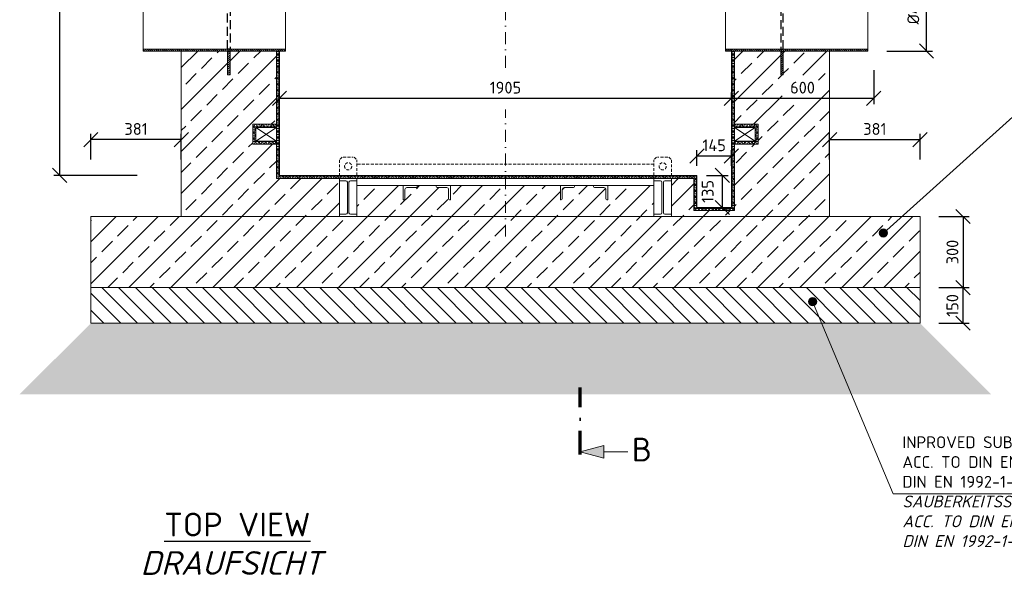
# Model space of a CAD drawing. Header units: millimetres. Extents: x -76904 to 25883, y -13890 to 20369.
# Tile 11 of 29: x 130 to 4281, y -11173 to -8830. Entities that reach past the tile are written whole.
import ezdxf
from ezdxf.enums import TextEntityAlignment as Align

# ---------------------------------------------------------------- set-up
doc = ezdxf.new("R2010")
doc.units = ezdxf.units.MM
doc.header["$MEASUREMENT"] = 0
for name, pattern in [('HIDDEN', [0.375, 0.25, -0.125]), ('STRICHPUNKT2', [0.5, 0.25, -0.125, 0, -0.125]), ('STRICHPUNKTX2', [2, 1, -0.5, 0, -0.5]), ('VERDECKT2', [0.1875, 0.125, -0.0625])]:
    doc.linetypes.add(name, pattern=pattern)
for name, color, linetype, lineweight in [('P------T2', 7, 'Continuous', 18), ('P------T7', 7, 'Continuous', 18), ('P-BS----Bem', 7, 'Continuous', 18), ('P-BS---Schnitt', 7, 'Continuous', 18), ('P-MS250', 190, 'Continuous', 35), ('P-SSLEIX', 7, 'STRICHPUNKT2', 18)]:
    doc.layers.add(name, color=color, linetype=linetype, lineweight=lineweight)
doc.styles.get("Standard").update_dxf_attribs({"font": 'isocpeur.ttf'})
doc.dimstyles.new('Kopie von ISO-25', dxfattribs={"dimscale": 20, "dimtxt": 2.5, "dimasz": 3, "dimexe": 1.25, "dimexo": 0.625, "dimgap": 1, "dimtad": 1, "dimtxsty": 'Standard', "dimcen": 2.5, "dimadec": 0, "dimazin": 0, "dimtfac": 1, "dimtmove": 0, "dimatfit": 1, "dimfxl": 0, "dimarcsym": 0})
pattern_1 = [(0, (2178.12, -8369.326), (0, 12.5), []), (60, (2178.12, -8369.326), (-10.82532, 6.25), []), (120, (2178.12, -8369.326), (-10.82532, -6.25), [])]
pattern_2 = [(135, (925.62, -8752.876), (-4.419417, -4.419417), [])]
pattern_3 = [(45, (1011.97, -8752.876), (-4.419417, 4.419417), [])]

# ---------------------------------------------------------------- blocks, each defined once
blk = doc.blocks.new('_Oblique')
at = {"color": 0, "linetype": 'ByBlock', "lineweight": -2}
blk.add_line((-0.5, -0.5), (0.5, 0.5), dxfattribs=at)
blk = doc.blocks.new('*D113')
at = {"layer": 'Defpoints', "color": 0, "lineweight": 0, "transparency": 16777216}
for p in [(1225.6, -9161.6), (3130.6, -9161.6), (3130.6, -9161.6)]:
    blk.add_point(p, dxfattribs=at)
at = {"layer": 'P-BS----Bem', "color": 0, "lineweight": -2, "transparency": 16777216}
for p, q in [((1225.6, -9161.6), (1225.6, -9136.6)), ((1225.6, -9161.6), (3130.6, -9161.6)), ((3130.6, -9161.6), (3130.6, -9136.6))]:
    blk.add_line(p, q, dxfattribs=at)
at = {"layer": 'P-BS----Bem', "color": 0, "lineweight": -2, "transparency": 16777216, "xscale": 60, "yscale": 60, "zscale": 60, "rotation": 180}
blk.add_blockref('_Oblique', (1225.6, -9161.6), dxfattribs=at)
at = {"layer": 'P-BS----Bem', "color": 0, "lineweight": -2, "transparency": 16777216, "xscale": 60, "yscale": 60, "zscale": 60}
blk.add_blockref('_Oblique', (3130.6, -9161.6), dxfattribs=at)
at = {"layer": 'P-BS----Bem', "color": 0, "transparency": 16777216, "insert": (2178.1, -9116.6), "char_height": 50, "attachment_point": 5}
blk.add_mtext('1905', dxfattribs=at)
blk = doc.blocks.new('*D118')
at = {"layer": 'Defpoints', "color": 0, "lineweight": 0, "transparency": 16777216}
for p in [(1498.1, -7138.9), (298.6, -9486.9), (1225.6, -9486.9)]:
    blk.add_point(p, dxfattribs=at)
at = {"layer": 'P-BS----Bem', "color": 0, "lineweight": -2, "transparency": 16777216}
for p, q in [((898.1, -7138.9), (273.6, -7138.9)), ((298.6, -7138.9), (298.6, -9486.9)), ((625.6, -9486.9), (273.6, -9486.9))]:
    blk.add_line(p, q, dxfattribs=at)
at = {"layer": 'P-BS----Bem', "color": 0, "lineweight": -2, "transparency": 16777216, "xscale": 60, "yscale": 60, "zscale": 60}
for p, rotation in [((298.6, -7138.9), 90), ((298.6, -9486.9), 270)]:
    blk.add_blockref('_Oblique', p, dxfattribs=dict(at, rotation=rotation))
at = {"layer": 'P-BS----Bem', "color": 0, "transparency": 16777216, "insert": (253.6, -8312.9), "char_height": 50, "attachment_point": 5, "rotation": 90}
blk.add_mtext('2348', dxfattribs=at)
blk = doc.blocks.new('*D127')
at = {"layer": 'Defpoints', "color": 0, "lineweight": 0, "transparency": 16777216}
for p in [(3705.6, -8543.4), (3953.4, -8543.4), (3705.6, -8962.4)]:
    blk.add_point(p, dxfattribs=at)
at = {"layer": 'P-BS----Bem', "color": 0, "lineweight": -2, "transparency": 16777216}
for p, q in [((3785.6, -8543.4), (3978.4, -8543.4)), ((3953.4, -8962.4), (3953.4, -8543.4)), ((3785.6, -8962.4), (3978.4, -8962.4))]:
    blk.add_line(p, q, dxfattribs=at)
at = {"layer": 'P-BS----Bem', "color": 0, "lineweight": -2, "transparency": 16777216, "xscale": 60, "yscale": 60, "zscale": 60}
for p, rotation in [((3953.4, -8543.4), 90), ((3953.4, -8962.4), 270)]:
    blk.add_blockref('_Oblique', p, dxfattribs=dict(at, rotation=rotation))
at = {"layer": 'P-BS----Bem', "color": 0, "transparency": 16777216, "insert": (3903.4, -8752.9), "char_height": 50, "attachment_point": 5, "rotation": 90}
blk.add_mtext('%%c419,0', dxfattribs=at)
blk = doc.blocks.new('*D128')
at = {"layer": 'Defpoints', "color": 0, "lineweight": 0, "transparency": 16777216}
for p in [(3130.6, -8962.4), (3730.6, -8962.4), (3730.6, -9161.6)]:
    blk.add_point(p, dxfattribs=at)
at = {"layer": 'P-BS----Bem', "color": 0, "lineweight": -2, "transparency": 16777216}
for p, q in [((3130.6, -9042.4), (3130.6, -9186.6)), ((3730.6, -9042.4), (3730.6, -9186.6)), ((3130.6, -9161.6), (3730.6, -9161.6))]:
    blk.add_line(p, q, dxfattribs=at)
at = {"layer": 'P-BS----Bem', "color": 0, "lineweight": -2, "transparency": 16777216, "xscale": 60, "yscale": 60, "zscale": 60, "rotation": 180}
blk.add_blockref('_Oblique', (3130.6, -9161.6), dxfattribs=at)
at = {"layer": 'P-BS----Bem', "color": 0, "lineweight": -2, "transparency": 16777216, "xscale": 60, "yscale": 60, "zscale": 60}
blk.add_blockref('_Oblique', (3730.6, -9161.6), dxfattribs=at)
at = {"layer": 'P-BS----Bem', "color": 0, "transparency": 16777216, "insert": (3430.6, -9116.6), "char_height": 50, "attachment_point": 5}
blk.add_mtext('600', dxfattribs=at)
blk = doc.blocks.new('*D129')
at = {"layer": 'Defpoints', "color": 0, "lineweight": 0, "transparency": 16777216}
for p in [(430.3, -9336), (430.3, -9659.9), (811.3, -9659.9)]:
    blk.add_point(p, dxfattribs=at)
at = {"layer": 'P-BS----Bem', "color": 0, "lineweight": -2, "transparency": 16777216}
for p, q in [((430.3, -9419.9), (430.3, -9311)), ((811.3, -9336), (430.3, -9336)), ((811.3, -9419.9), (811.3, -9311))]:
    blk.add_line(p, q, dxfattribs=at)
at = {"layer": 'P-BS----Bem', "color": 0, "lineweight": -2, "transparency": 16777216, "xscale": 60, "yscale": 60, "zscale": 60, "rotation": 180}
blk.add_blockref('_Oblique', (430.3, -9336), dxfattribs=at)
at = {"layer": 'P-BS----Bem', "color": 0, "lineweight": -2, "transparency": 16777216, "xscale": 60, "yscale": 60, "zscale": 60}
blk.add_blockref('_Oblique', (811.3, -9336), dxfattribs=at)
at = {"layer": 'P-BS----Bem', "color": 0, "transparency": 16777216, "insert": (620.8, -9291), "char_height": 50, "attachment_point": 5}
blk.add_mtext('381', dxfattribs=at)
blk = doc.blocks.new('*D130')
at = {"layer": 'Defpoints', "color": 0, "lineweight": 0, "transparency": 16777216}
for p in [(3925.9, -9336), (3544.9, -9659.9), (3925.9, -9659.9)]:
    blk.add_point(p, dxfattribs=at)
at = {"layer": 'P-BS----Bem', "color": 0, "lineweight": -2, "transparency": 16777216}
for p, q in [((3544.9, -9419.9), (3544.9, -9311)), ((3544.9, -9336), (3925.9, -9336)), ((3925.9, -9419.9), (3925.9, -9311))]:
    blk.add_line(p, q, dxfattribs=at)
at = {"layer": 'P-BS----Bem', "color": 0, "lineweight": -2, "transparency": 16777216, "xscale": 60, "yscale": 60, "zscale": 60, "rotation": 180}
blk.add_blockref('_Oblique', (3544.9, -9336), dxfattribs=at)
at = {"layer": 'P-BS----Bem', "color": 0, "lineweight": -2, "transparency": 16777216, "xscale": 60, "yscale": 60, "zscale": 60}
blk.add_blockref('_Oblique', (3925.9, -9336), dxfattribs=at)
at = {"layer": 'P-BS----Bem', "color": 0, "transparency": 16777216, "insert": (3735.4, -9291), "char_height": 50, "attachment_point": 5}
blk.add_mtext('381', dxfattribs=at)
blk = doc.blocks.new('*D133')
at = {"layer": 'Defpoints', "color": 0, "lineweight": 0, "transparency": 16777216}
for p in [(3130.6, -9404.8), (2985.6, -9486.9), (3130.6, -9486.9)]:
    blk.add_point(p, dxfattribs=at)
at = {"layer": 'P-BS----Bem', "color": 0, "lineweight": -2, "transparency": 16777216}
for p, q in [((2985.6, -9446.9), (2985.6, -9379.8)), ((3130.6, -9446.9), (3130.6, -9379.8)), ((2985.6, -9404.8), (3130.6, -9404.8))]:
    blk.add_line(p, q, dxfattribs=at)
at = {"layer": 'P-BS----Bem', "color": 0, "lineweight": -2, "transparency": 16777216, "xscale": 60, "yscale": 60, "zscale": 60, "rotation": 180}
blk.add_blockref('_Oblique', (2985.6, -9404.8), dxfattribs=at)
at = {"layer": 'P-BS----Bem', "color": 0, "lineweight": -2, "transparency": 16777216, "xscale": 60, "yscale": 60, "zscale": 60}
blk.add_blockref('_Oblique', (3130.6, -9404.8), dxfattribs=at)
at = {"layer": 'P-BS----Bem', "color": 0, "transparency": 16777216, "insert": (3058.1, -9359.8), "char_height": 50, "attachment_point": 5}
blk.add_mtext('145', dxfattribs=at)
blk = doc.blocks.new('*D134')
at = {"layer": 'Defpoints', "color": 0, "lineweight": 0, "transparency": 16777216}
for p in [(2985.6, -9486.9), (2985.6, -9621.9), (3092.1, -9621.9)]:
    blk.add_point(p, dxfattribs=at)
at = {"layer": 'P-BS----Bem', "color": 0, "lineweight": -2, "transparency": 16777216}
for p, q in [((3025.6, -9486.9), (3117.1, -9486.9)), ((3092.1, -9486.9), (3092.1, -9621.9)), ((3025.6, -9621.9), (3117.1, -9621.9))]:
    blk.add_line(p, q, dxfattribs=at)
at = {"layer": 'P-BS----Bem', "color": 0, "lineweight": -2, "transparency": 16777216, "xscale": 60, "yscale": 60, "zscale": 60}
for p, rotation in [((3092.1, -9486.9), 90), ((3092.1, -9621.9), 270)]:
    blk.add_blockref('_Oblique', p, dxfattribs=dict(at, rotation=rotation))
at = {"layer": 'P-BS----Bem', "color": 0, "transparency": 16777216, "insert": (3030.7, -9554.4), "char_height": 50, "attachment_point": 5, "rotation": 90}
blk.add_mtext('135', dxfattribs=at)
blk = doc.blocks.new('*D137')
at = {"layer": 'Defpoints', "color": 0, "lineweight": 0, "transparency": 16777216}
for p in [(3925.9, -9659.9), (3925.9, -9959.9), (4107.4, -9959.9)]:
    blk.add_point(p, dxfattribs=at)
at = {"layer": 'P-BS----Bem', "color": 0, "lineweight": -2, "transparency": 16777216}
for p, q in [((4005.9, -9659.9), (4132.4, -9659.9)), ((4107.4, -9659.9), (4107.4, -9959.9)), ((4005.9, -9959.9), (4132.4, -9959.9))]:
    blk.add_line(p, q, dxfattribs=at)
at = {"layer": 'P-BS----Bem', "color": 0, "lineweight": -2, "transparency": 16777216, "xscale": 60, "yscale": 60, "zscale": 60}
for p, rotation in [((4107.4, -9659.9), 90), ((4107.4, -9959.9), 270)]:
    blk.add_blockref('_Oblique', p, dxfattribs=dict(at, rotation=rotation))
at = {"layer": 'P-BS----Bem', "color": 0, "transparency": 16777216, "insert": (4062.4, -9809.9), "char_height": 50, "attachment_point": 5, "rotation": 90}
blk.add_mtext('300', dxfattribs=at)
blk = doc.blocks.new('*D138')
at = {"layer": 'Defpoints', "color": 0, "lineweight": 0, "transparency": 16777216}
for p in [(3925.9, -9959.9), (4107.4, -9959.9), (3925.9, -10109.9)]:
    blk.add_point(p, dxfattribs=at)
at = {"layer": 'P-BS----Bem', "color": 0, "lineweight": -2, "transparency": 16777216}
for p, q in [((4005.9, -9959.9), (4132.4, -9959.9)), ((4107.4, -10109.9), (4107.4, -9959.9)), ((4005.9, -10109.9), (4132.4, -10109.9))]:
    blk.add_line(p, q, dxfattribs=at)
at = {"layer": 'P-BS----Bem', "color": 0, "lineweight": -2, "transparency": 16777216, "xscale": 60, "yscale": 60, "zscale": 60}
for p, rotation in [((4107.4, -9959.9), 90), ((4107.4, -10109.9), 270)]:
    blk.add_blockref('_Oblique', p, dxfattribs=dict(at, rotation=rotation))
at = {"layer": 'P-BS----Bem', "color": 0, "transparency": 16777216, "insert": (4062.4, -10034.9), "char_height": 50, "attachment_point": 5, "rotation": 90}
blk.add_mtext('150', dxfattribs=at)

msp = doc.modelspace()

# ---------------------------------------------------------------- hatches: boundary and pattern name
at = {"lineweight": 5}
h = msp.add_hatch(dxfattribs=at)
h.set_pattern_fill('NET3', color=256, scale=100)
h.set_pattern_definition([(0, (2178.12, -8414.376), (0, 12.5), []), (60, (2178.12, -8414.376), (-10.82532, 6.25), []), (120, (2178.12, -8414.376), (-10.82532, -6.25), [])])
h.paths.add_polyline_path([(1225.62, -8962.376), (1212.62, -8962.376), (1212.62, -9499.876), (2972.62, -9499.876), (2972.62, -9634.876), (3143.62, -9634.876), (3143.62, -8962.376), (3130.62, -8962.376), (3130.62, -9621.876), (2985.62, -9621.876), (2985.62, -9486.876), (1225.62, -9486.876)])
h.paths.add_polyline_path([(1212.62, -8543.376), (1225.62, -8543.376), (1225.62, -7193.876), (1125.82, -7193.876), (1125.82, -7206.876), (1212.62, -7206.876)])
h.paths.add_polyline_path([(3130.62, -8358.476), (3143.62, -8358.476), (3143.62, -7206.876), (3230.42, -7206.876), (3230.42, -7193.876), (3130.62, -7193.876)])
h.paths.add_polyline_path([(3143.62, -8358.476), (3130.62, -8358.476), (3130.62, -8543.376), (3143.62, -8543.376)])
at = {"lineweight": 9}
h = msp.add_hatch(dxfattribs=at)
h.set_pattern_fill('ANSI33', color=256, scale=500)
h.set_pattern_definition([(45, (2178.12, -8549.38), (-88.388, 88.388), []), (45, (2266.51, -8549.38), (-88.3883, 88.3883), [62.5, -31.25])])
h.paths.add_polyline_path([(3345.441, -9153.851), (3340.219, -9143.647), (3337.57, -9132.98), (3337.57, -9122.158), (3340.219, -9111.491), (3345.441, -9101.287), (3353.085, -9091.84), (3362.932, -9083.42), (3374.699, -9076.27), (3388.046, -9070.595), (3402.59, -9066.56), (3417.913, -9064.28), (3433.574, -9063.821), (3449.121, -9065.196), (3464.109, -9068.365), (3478.105, -9073.237), (3490.707, -9079.672), (3501.553, -9087.485), (3510.331, -9096.451), (3516.787, -9106.313), (3520.737, -9116.786), (3522.066, -9127.569), (3520.737, -9138.352), (3516.787, -9148.825), (3510.331, -9158.687), (3501.553, -9167.653), (3490.707, -9175.466), (3478.105, -9181.901), (3464.109, -9186.773), (3449.121, -9189.942), (3433.574, -9191.317), (3417.913, -9190.858), (3402.59, -9188.578), (3388.046, -9184.543), (3374.699, -9178.868), (3362.932, -9171.719), (3353.085, -9163.299)], flags=16)
h.paths.add_polyline_path([(1382.106, -9875.911), (1382.106, -9743.931)], flags=16)
edge = h.paths.add_edge_path()
edge.add_line((1006.97, -9062.376), (1006.97, -8962.376))
edge.add_line((1006.97, -8962.376), (811.32, -8962.376))
edge.add_line((811.32, -8962.376), (811.32, -9659.876))
edge.add_line((811.32, -9659.876), (430.32, -9659.876))
edge.add_line((430.32, -9659.876), (430.32, -9959.876))
edge.add_line((430.32, -9959.876), (3925.92, -9959.876))
edge.add_line((3925.92, -9959.876), (3925.92, -9659.876))
edge.add_line((3925.92, -9659.876), (3544.92, -9659.876))
edge.add_line((3544.92, -9659.876), (3544.92, -8962.376))
edge.add_line((3544.92, -8962.376), (3349.27, -8962.376))
edge.add_line((3349.27, -8962.376), (3349.27, -9062.376))
edge.add_line((3349.27, -9062.376), (3339.27, -9062.376))
edge.add_line((3339.27, -9062.376), (3339.27, -8962.376))
edge.add_line((3339.27, -8962.376), (3143.62, -8962.376))
edge.add_line((3143.62, -8962.376), (3143.62, -9271.276))
edge.add_line((3143.62, -9271.276), (3243.42, -9271.276))
edge.add_line((3243.42, -9271.276), (3243.42, -9355.176))
edge.add_line((3243.42, -9355.176), (3143.62, -9355.176))
edge.add_line((3143.62, -9355.176), (3143.62, -9634.876))
edge.add_line((3143.62, -9634.876), (2972.62, -9634.876))
edge.add_line((2972.62, -9634.876), (2972.62, -9499.876))
edge.add_line((2972.62, -9499.876), (2878.12, -9499.876))
edge.add_line((2878.12, -9499.876), (2878.12, -9659.876))
edge.add_line((2878.12, -9659.876), (2804.12, -9659.876))
edge.add_line((2804.12, -9659.876), (2804.12, -9529.876))
edge.add_line((2804.12, -9529.876), (2609.62, -9529.876))
edge.add_line((2609.62, -9529.876), (2609.62, -9589.876))
edge.add_line((2609.62, -9589.876), (2605.62, -9589.876))
edge.add_arc((2605.62, -9585.876), 4, 180, 270, ccw=False)
edge.add_line((2601.62, -9585.876), (2601.62, -9545.876))
edge.add_arc((2593.62, -9545.876), 8, 0, 90)
edge.add_line((2593.62, -9537.876), (2553.62, -9537.876))
edge.add_arc((2553.62, -9533.876), 4, 180, 270, ccw=False)
edge.add_line((2549.62, -9533.876), (2549.62, -9529.876))
edge.add_line((2549.62, -9529.876), (2469.62, -9529.876))
edge.add_line((2469.62, -9529.876), (2469.62, -9533.876))
edge.add_arc((2465.62, -9533.876), 4, -90, 0, ccw=False)
edge.add_line((2465.62, -9537.876), (2425.62, -9537.876))
edge.add_arc((2425.62, -9545.876), 8, 90, 180)
edge.add_line((2417.62, -9545.876), (2417.62, -9585.876))
edge.add_arc((2413.62, -9585.876), 4, -90, 0, ccw=False)
edge.add_line((2413.62, -9589.876), (2409.62, -9589.876))
edge.add_line((2409.62, -9589.876), (2409.62, -9529.876))
edge.add_line((2409.62, -9529.876), (1946.62, -9529.876))
edge.add_line((1946.62, -9529.876), (1946.62, -9589.876))
edge.add_line((1946.62, -9589.876), (1942.62, -9589.876))
edge.add_arc((1942.62, -9585.876), 4, 180, 270, ccw=False)
edge.add_line((1938.62, -9585.876), (1938.62, -9545.876))
edge.add_arc((1930.62, -9545.876), 8, 0, 90)
edge.add_line((1930.62, -9537.876), (1890.62, -9537.876))
edge.add_arc((1890.62, -9533.876), 4, 180, 270, ccw=False)
edge.add_line((1886.62, -9533.876), (1886.62, -9529.876))
edge.add_line((1886.62, -9529.876), (1806.62, -9529.876))
edge.add_line((1806.62, -9529.876), (1806.62, -9533.876))
edge.add_arc((1802.62, -9533.876), 4, -90, 0, ccw=False)
edge.add_line((1802.62, -9537.876), (1762.62, -9537.876))
edge.add_arc((1762.62, -9545.876), 8, 90, 180)
edge.add_line((1754.62, -9545.876), (1754.62, -9585.876))
edge.add_arc((1750.62, -9585.876), 4, -90, 0, ccw=False)
edge.add_line((1750.62, -9589.876), (1746.62, -9589.876))
edge.add_line((1746.62, -9589.876), (1746.62, -9529.876))
edge.add_line((1746.62, -9529.876), (1552.12, -9529.876))
edge.add_line((1552.12, -9529.876), (1552.12, -9659.876))
edge.add_line((1552.12, -9659.876), (1478.12, -9659.876))
edge.add_line((1478.12, -9659.876), (1478.12, -9499.876))
edge.add_line((1478.12, -9499.876), (1212.62, -9499.876))
edge.add_line((1212.62, -9499.876), (1212.62, -9355.176))
edge.add_line((1212.62, -9355.176), (1112.82, -9355.176))
edge.add_line((1112.82, -9355.176), (1112.82, -9271.276))
edge.add_line((1112.82, -9271.276), (1212.62, -9271.276))
edge.add_line((1212.62, -9271.276), (1212.62, -8962.376))
edge.add_line((1212.62, -8962.376), (1016.97, -8962.376))
edge.add_line((1016.97, -8962.376), (1016.97, -9062.376))
edge.add_line((1016.97, -9062.376), (1006.97, -9062.376))
h.paths.add_polyline_path([(2708.106, -9743.931), (2708.106, -9875.911)], flags=16)
at = {"lineweight": 0}
h = msp.add_hatch(dxfattribs=at)
h.set_pattern_fill('ANSI31', color=256, scale=50, angle=90)
h.set_pattern_definition(pattern_2)
h.paths.add_polyline_path([(650.62, -8954.376), (1250.62, -8954.376), (1250.62, -8962.376), (650.62, -8962.376)])
h = msp.add_hatch(dxfattribs=at)
h.set_pattern_fill('ANSI31', color=256, scale=50)
h.set_pattern_definition(pattern_3)
h.paths.add_polyline_path([(1016.97, -9062.376), (1006.97, -9062.376), (1006.97, -8962.376), (1016.97, -8962.376)])
h = msp.add_hatch(dxfattribs=at)
h.set_pattern_fill('ANSI31', color=256, scale=50, angle=90)
h.set_pattern_definition(pattern_2)
h.paths.add_polyline_path([(3705.62, -8954.376), (3105.62, -8954.376), (3105.62, -8962.376), (3705.62, -8962.376)])
h = msp.add_hatch(dxfattribs=at)
h.set_pattern_fill('ANSI31', color=256, scale=50)
h.set_pattern_definition(pattern_3)
h.paths.add_polyline_path([(3339.27, -9062.376), (3349.27, -9062.376), (3349.27, -8962.376), (3339.27, -8962.376)])
at = {"lineweight": 5}
h = msp.add_hatch(dxfattribs=at)
h.set_pattern_fill('NET3', color=256, scale=100)
h.set_pattern_definition(pattern_1)
h.paths.add_polyline_path([(1212.62, -9271.276), (1112.82, -9271.276), (1112.82, -9355.176), (1212.62, -9355.176), (1212.62, -9342.176), (1125.82, -9342.176), (1125.82, -9284.276), (1212.62, -9284.276)])
h = msp.add_hatch(dxfattribs=at)
h.set_pattern_fill('NET3', color=256, scale=100)
h.set_pattern_definition(pattern_1)
h.paths.add_polyline_path([(3143.62, -9355.176), (3243.42, -9355.176), (3243.42, -9271.276), (3143.62, -9271.276), (3143.62, -9284.276), (3230.42, -9284.276), (3230.42, -9342.176), (3143.62, -9342.176)])
at = {"lineweight": 0}
h = msp.add_hatch(color=256, dxfattribs=at)
h.dxf.hatch_style = 1
edge = h.paths.add_edge_path()
edge.add_arc((3771.491, -9729.714), 17.348, 0, 360)
at = {"lineweight": 9}
h = msp.add_hatch(dxfattribs=at)
h.set_pattern_fill('ANSI31', color=256, scale=400, angle=90)
h.set_pattern_definition([(135, (2178.12, -10034.876), (-35.3553, -35.3553), [])])
h.paths.add_polyline_path([(430.32, -9959.876), (3925.92, -9959.876), (3925.92, -10109.876), (430.32, -10109.876)])
at = {"lineweight": 0}
h = msp.add_hatch(color=256, dxfattribs=at)
h.dxf.hatch_style = 1
edge = h.paths.add_edge_path()
edge.add_arc((3473.275, -10018.968), 17.348, 0, 360)
at = {"lineweight": 9}
h = msp.add_hatch(dxfattribs=at)
h.set_pattern_fill('GRAVEL', color=256, scale=50)
h.set_pattern_definition([(228.01279, (2214.12, -10209.876), (-400, -450), [6.7268, -665.9544]), (184.96974, (2209.62, -10214.876), (600, 50), [11.5434, -1142.7962]), (132.51045, (2198.12, -10215.876), (500, -550), [8.1394, -805.8016]), (267.27369, (2178.62, -10228.376), (50, 1000), [10.5119, -1040.6779]), (292.83365, (2178.12, -10238.876), (-250, 600), [10.30775, -1020.46866]), (357.27369, (2182.12, -10248.376), (-1000, 50), [10.5119, -1040.6779]), (37.69424, (2192.62, -10248.876), (-650, -500), [13.90145, -1376.2424]), (72.25533, (2203.62, -10240.376), (350, 1100), [13.1244, -1299.3161]), (121.42957, (2207.62, -10227.876), (-400, 650), [10.5475, -1044.20366]), (175.23636, (2202.12, -10218.876), (550, -50), [12.0416, -590.0381]), (222.39744, (2190.12, -10217.876), (-600, -550), [15.5724, -1541.66875]), (138.81407, (2228.12, -10228.876), (-350, 300), [5.31505, -526.1922]), (171.46923, (2224.12, -10225.376), (650, -100), [10.11185, -1001.0756]), (225, (2214.12, -10223.876), (-6e-15, -50), [7.071, -63.6396]), (203.1986, (2210.62, -10217.876), (250, 100), [3.8079, -376.9808]), (291.8014, (2207.12, -10219.376), (-50, 150), [5.3851, -263.8731]), (30.96376, (2209.12, -10224.376), (150, 100), [8.7464, -282.8011]), (161.56505, (2216.62, -10219.876), (100, -50), [6.3246, -151.7893]), (16.38954, (2178.12, -10219.376), (500, 150), [8.86, -877.14226]), (70.34618, (2186.62, -10216.876), (-200, -550), [7.43305, -735.8704]), (293.1986, (2216.62, -10209.876), (-100, 250), [7.6158, -373.1729]), (343.61046, (2219.62, -10216.876), (-500, 150), [8.86, -877.14226]), (339.44395, (2178.12, -10250.376), (-250, 100), [8.544, -418.6562]), (294.77514, (2186.12, -10253.376), (-250, 550), [7.1589, -708.73215]), (66.8014, (2217.12, -10259.876), (100, 250), [7.6158, -373.1729]), (17.35402, (2220.12, -10252.876), (-650, -200), [8.38155, -829.7712]), (69.44395, (2192.62, -10259.876), (-100, -250), [4.272, -422.9282]), (101.30993, (2214.12, -10259.876), (-50, 200), [2.5495, -252.4015]), (165.96376, (2213.62, -10257.376), (150, -50), [10.3078, -195.8475]), (186.009, (2203.62, -10254.876), (500, 50), [9.5525, -945.69616]), (303.6901, (2209.12, -10228.876), (-50, 100), [7.2111, -173.0665]), (353.15723, (2213.12, -10234.876), (850, -100), [12.5897, -1246.3781]), (60.9454, (2225.62, -10236.376), (-200, -350), [5.1478, -509.6337]), (90, (2228.12, -10231.876), (-50, 50), [3, -47]), (120.25644, (2202.62, -10253.376), (200, -350), [6.9462, -687.676]), (48.01279, (2199.12, -10247.376), (400, 450), [13.4536, -659.2276]), (0, (2208.12, -10237.376), (50, 50), [13, -37]), (325.30485, (2221.12, -10237.376), (500, -350), [7.9057, -782.6637]), (254.0546, (2227.62, -10241.876), (-50, -200), [7.2801, -356.7254]), (207.64598, (2225.62, -10248.876), (-950, -500), [11.85325, -1173.4737]), (175.42608, (2215.12, -10254.376), (-650, 50), [12.53995, -1241.4537])])
h.paths.add_polyline_path([(3925.92, -10109.876), (430.32, -10109.876), (130.32, -10409.876), (4225.92, -10409.876)])
at = {"layer": 'P-BS---Schnitt', "linetype": 'Continuous', "lineweight": 18}
msp.add_hatch(color=0, dxfattribs=at).paths.add_polyline_path([(2493.406, -10652.174), (2593.406, -10678.969), (2593.406, -10625.379)])

# ---------------------------------------------------------------- linework, layer by layer
at = {"lineweight": 0}
for p, q in [((811.32, -8962.376), (811.32, -9659.876)), ((1212.62, -9499.876), (1212.62, -8962.376)), ((1225.62, -9486.876), (1225.62, -8962.376)), ((3130.62, -9621.876), (3130.62, -8954.376)), ((3143.62, -9634.876), (3143.62, -8962.376)), ((3544.92, -8954.376), (3544.92, -9659.876)), ((1125.82, -9342.176), (1212.62, -9284.276)), ((1125.82, -9284.276), (1212.62, -9342.176)), ((3143.62, -9342.176), (3230.42, -9284.276)), ((3143.62, -9284.276), (3230.42, -9342.176)), ((2972.62, -9499.876), (1212.62, -9499.876)), ((2985.62, -9486.876), (1225.62, -9486.876)), ((1478.12, -9499.876), (1478.12, -9650.376)), ((1552.12, -9650.376), (1552.12, -9499.876)), ((2804.12, -9650.376), (2804.12, -9499.876)), ((2878.12, -9499.876), (2878.12, -9650.376)), ((2972.62, -9499.876), (2972.62, -9634.876)), ((2985.62, -9621.876), (2985.62, -9486.876)), ((3130.62, -9621.876), (2985.62, -9621.876)), ((2178.12, -9659.876), (430.32, -9659.876)), ((430.32, -9659.876), (430.32, -9959.876)), ((2178.12, -9659.876), (3925.92, -9659.876)), ((2972.62, -9634.876), (3143.62, -9634.876)), ((3925.92, -9659.876), (3925.92, -9959.876)), ((3925.92, -9959.876), (430.32, -9959.876))]:
    msp.add_line(p, q, dxfattribs=at)
at = {"linetype": 'HIDDEN', "lineweight": 0, "ltscale": 50}
for p, q in [((1489.62, -9409.876), (1478.12, -9421.376)), ((1478.12, -9421.376), (1478.12, -9486.876)), ((1493.62, -9409.876), (1536.62, -9409.876)), ((1540.62, -9409.876), (1552.12, -9421.376)), ((1552.12, -9486.876), (1552.12, -9421.376)), ((2815.62, -9409.876), (2804.12, -9421.376)), ((2804.12, -9486.876), (2804.12, -9421.376)), ((2862.62, -9409.876), (2819.62, -9409.876)), ((2866.62, -9409.876), (2878.12, -9421.376)), ((2878.12, -9421.376), (2878.12, -9486.876)), ((2804.12, -9439.876), (1552.12, -9439.876))]:
    msp.add_line(p, q, dxfattribs=at)
at = {"lineweight": 0}
for points in [[(1250.62, -8543.376), (650.62, -8543.376), (650.62, -8962.376), (1250.62, -8962.376)], [(3105.62, -8543.376), (3705.62, -8543.376), (3705.62, -8962.376), (3105.62, -8962.376)], [(650.62, -8954.376), (1250.62, -8954.376), (1250.62, -8962.376), (650.62, -8962.376)], [(1016.97, -9062.376), (1006.97, -9062.376), (1006.97, -8962.376), (1016.97, -8962.376)], [(3705.62, -8954.376), (3105.62, -8954.376), (3105.62, -8962.376), (3705.62, -8962.376)], [(3339.27, -9062.376), (3349.27, -9062.376), (3349.27, -8962.376), (3339.27, -8962.376)], [(1125.82, -9284.276), (1212.62, -9284.276), (1212.62, -9342.176), (1125.82, -9342.176)], [(3230.42, -9284.276), (3143.62, -9284.276), (3143.62, -9342.176), (3230.42, -9342.176)], [(1552.12, -9529.876), (2804.12, -9529.876), (2804.12, -9499.876), (1552.12, -9499.876)], [(430.32, -9959.876), (3925.92, -9959.876), (3925.92, -10109.876), (430.32, -10109.876)]]:
    msp.add_lwpolyline(points, close=True, dxfattribs=at)
for points in [[(1212.62, -9271.276), (1112.82, -9271.276), (1112.82, -9355.176), (1212.62, -9355.176)], [(3143.62, -9271.276), (3243.42, -9271.276), (3243.42, -9355.176), (3143.62, -9355.176)]]:
    msp.add_lwpolyline(points, dxfattribs=at)
for points in [[(1478.12, -9499.876), (1552.12, -9499.876), (1552.12, -9509.376), (1524.57, -9509.376, 0.41421356), (1518.27, -9515.676), (1518.27, -9644.076, 0.41421356), (1524.57, -9650.376), (1552.12, -9650.376), (1552.12, -9659.876), (1478.12, -9659.876), (1478.12, -9650.376), (1505.67, -9650.376, 0.41421356), (1511.97, -9644.076), (1511.97, -9515.676, 0.41421356), (1505.67, -9509.376), (1478.12, -9509.376)], [(2878.12, -9499.876), (2804.12, -9499.876), (2804.12, -9509.376), (2831.67, -9509.376, -0.41421356), (2837.97, -9515.676), (2837.97, -9644.076, -0.41421356), (2831.67, -9650.376), (2804.12, -9650.376), (2804.12, -9659.876), (2878.12, -9659.876), (2878.12, -9650.376), (2850.57, -9650.376, -0.41421356), (2844.27, -9644.076), (2844.27, -9515.676, -0.41421356), (2850.57, -9509.376), (2878.12, -9509.376)], [(1746.62, -9589.876), (1746.62, -9529.876), (1806.62, -9529.876), (1806.62, -9533.876, -0.41421356), (1802.62, -9537.876), (1762.62, -9537.876, 0.41421356), (1754.62, -9545.876), (1754.62, -9585.876, -0.41421356), (1750.62, -9589.876)], [(1946.62, -9589.876), (1946.62, -9529.876), (1886.62, -9529.876), (1886.62, -9533.876, 0.41421356), (1890.62, -9537.876), (1930.62, -9537.876, -0.41421356), (1938.62, -9545.876), (1938.62, -9585.876, 0.41421356), (1942.62, -9589.876)], [(2409.62, -9589.876), (2409.62, -9529.876), (2469.62, -9529.876), (2469.62, -9533.876, -0.41421356), (2465.62, -9537.876), (2425.62, -9537.876, 0.41421356), (2417.62, -9545.876), (2417.62, -9585.876, -0.41421356), (2413.62, -9589.876)], [(2609.62, -9589.876), (2609.62, -9529.876), (2549.62, -9529.876), (2549.62, -9533.876, 0.41421356), (2553.62, -9537.876), (2593.62, -9537.876, -0.41421356), (2601.62, -9545.876), (2601.62, -9585.876, 0.41421356), (2605.62, -9589.876)]]:
    msp.add_lwpolyline(points, format="xyb", close=True, dxfattribs=at)
at = {"linetype": 'HIDDEN', "lineweight": 0, "ltscale": 50}
for centre in [(1515.12, -9448.376), (2841.12, -9448.376)]:
    msp.add_circle(centre, 15, dxfattribs=at)
at = {"layer": 'P------T2', "color": 7}
msp.add_line((4454.815, -9114.779), (3771.491, -9729.714), dxfattribs=at)
at = {"layer": 'P------T2', "color": 7, "ltscale": 50}
for q in [(3473.275, -10018.968), (5189.177, -10829.107)]:
    msp.add_line((3813.351, -10829.107), q, dxfattribs=at)
at = {"layer": 'P------T2', "color": 7}
for centre in [(3771.491, -9729.714), (3473.275, -10018.968)]:
    msp.add_circle(centre, 17.348, dxfattribs=at)
at = {"layer": 'P-BS---Schnitt', "color": 0, "linetype": 'STRICHPUNKTX2', "lineweight": 70, "ltscale": 100}
msp.add_line((2493.406, -10664.271), (2493.406, -10381.316), dxfattribs=at)
at = {"layer": 'P-BS---Schnitt', "color": 0, "linetype": 'Continuous', "lineweight": 18}
msp.add_line((2693.406, -10652.174), (2593.406, -10652.174), dxfattribs=at)
msp.add_lwpolyline([(2593.406, -10678.969), (2593.406, -10625.379), (2493.406, -10652.174), (2593.406, -10678.969)], dxfattribs=at)
at = {"layer": 'P-MS250', "color": 0, "linetype": 'VERDECKT2', "lineweight": 25, "ltscale": 300}
for points in [[(1016.97, -8954.376), (1006.97, -8954.376), (1006.97, -8551.376), (1016.97, -8551.376)], [(3339.27, -8954.376), (3349.27, -8954.376), (3349.27, -8551.376), (3339.27, -8551.376)]]:
    msp.add_lwpolyline(points, close=True, dxfattribs=at)
at = {"layer": 'P-SSLEIX', "color": 7, "linetype": 'STRICHPUNKT2', "ltscale": 200}
for p, q in [((2178.12, -9032.765), (2178.12, -7093.876)), ((2178.12, -9744.876), (2178.12, -9209.128))]:
    msp.add_line(p, q, dxfattribs=at)

# ---------------------------------------------------------------- texts
at = {"layer": 'P------T2', "color": 7, "insert": (3851.676, -10587.109), "char_height": 50, "width": 1362.61711, "attachment_point": 1}
msp.add_mtext('INPROVED SUBGRATE (CONCRETE C12/15 X0)\\PACC. TO DIN EN 1992-1-1:2011-01 AND\\PDIN EN 1992-1-1 / NA:2011-01\\P{\\fISOCPEUR|b0|i1|c0|p34;SAUBERKEITSSCHICHT (BETON C12/15 X0)\\PACC. TO DIN EN 1992-1-1:2011-01 UND\\PDIN EN 1992-1-1 / NA:2011-01}', dxfattribs=at)
at = {"layer": 'P------T7', "color": 0, "linetype": 'Continuous', "lineweight": 25}
msp.add_text('B', height=100, dxfattribs=at).set_placement((2710.785, -10643.033), align=Align.MIDDLE_LEFT)
at = {"layer": 'P------T7', "color": 0, "linetype": 'Continuous', "lineweight": 25, "char_height": 100, "attachment_point": 7}
for s, insert in [('{\\LTOP VIEW}', (739.577, -11009.199)), ('{\\fISOCPEUR|b0|i1|c0|p34;DRAUFSICHT}', (639.793, -11171.517))]:
    msp.add_mtext(s, dxfattribs=dict(at, insert=insert))

# ---------------------------------------------------------------- dimensions: what is measured, and where the dimension line sits
at = {"layer": 'P-BS----Bem', "color": 0}
for base, p1, p2, angle, override, picture, middle in [((298.557, -9486.876), (1498.12, -7138.876), (1225.62, -9486.876), 90, {"dimexo": 30, "dimblk1": 'Oblique', "dimblk2": 'Oblique', "dimsah": 1}, '*D118', (253.557, -8312.876)), ((430.32, -9336.009), (811.32, -9659.876), (430.32, -9659.876), 180, {"dimexo": 12, "dimblk1": 'Oblique', "dimblk2": 'Oblique', "dimsah": 1}, '*D129', (620.82, -9291.009)), ((3925.92, -9336.009), (3544.92, -9659.876), (3925.92, -9659.876), 0, {"dimexo": 12, "dimblk1": 'Oblique', "dimblk2": 'Oblique', "dimsah": 1}, '*D130', (3735.42, -9291.009)), ((4107.431, -9959.876), (3925.92, -9659.876), (3925.92, -9959.876), 90, {"dimexo": 4, "dimblk1": 'Oblique', "dimblk2": 'Oblique', "dimsah": 1}, '*D137', (4062.431, -9809.876)), ((4107.431, -9959.876), (3925.92, -10109.876), (3925.92, -9959.876), 90, {"dimexo": 4, "dimblk1": 'Oblique', "dimblk2": 'Oblique', "dimsah": 1}, '*D138', (4062.431, -10034.876))]:
    dim = msp.add_linear_dim(base=base, p1=p1, p2=p2, angle=angle, dimstyle='Kopie von ISO-25', override=override, dxfattribs=at)
    dim.commit()
    dim.dimension.update_dxf_attribs({"geometry": picture, "text_midpoint": middle})
dim = msp.add_linear_dim(base=(3953.442, -8543.376), p1=(3705.62, -8962.376), p2=(3705.62, -8543.376), angle=90, text='%%c419,0', dimstyle='Kopie von ISO-25', override={"dimexo": 4, "dimblk1": 'Oblique', "dimblk2": 'Oblique', "dimsah": 1}, dxfattribs=at)
dim.commit()
dim.dimension.update_dxf_attribs({"geometry": '*D127', "text_midpoint": (3903.442, -8752.876)})
for base, p1, p2, override, picture, middle in [((3730.62, -9161.563), (3130.62, -8962.376), (3730.62, -8962.376), {"dimexo": 4, "dimblk1": 'Oblique', "dimblk2": 'Oblique', "dimsah": 1}, '*D128', (3430.62, -9116.563)), ((3130.62, -9161.563), (1225.62, -9161.563), (3130.62, -9161.563), {"dimexo": 0, "dimblk1": 'Oblique', "dimblk2": 'Oblique', "dimsah": 1}, '*D113', (2178.12, -9116.563)), ((3130.62, -9404.751), (2985.62, -9486.876), (3130.62, -9486.876), {"dimexo": 2, "dimblk1": 'Oblique', "dimblk2": 'Oblique', "dimsah": 1}, '*D133', (3058.12, -9359.751))]:
    dim = msp.add_linear_dim(base=base, p1=p1, p2=p2, dimstyle='Kopie von ISO-25', override=override, dxfattribs=at)
    dim.commit()
    dim.dimension.update_dxf_attribs({"geometry": picture, "text_midpoint": middle})
dim = msp.add_linear_dim(base=(3092.104, -9621.876), p1=(2985.62, -9486.876), p2=(2985.62, -9621.876), angle=90, dimstyle='Kopie von ISO-25', override={"dimexo": 2, "dimblk1": 'Oblique', "dimblk2": 'Oblique', "dimsah": 1, "dimtmove": 2}, dxfattribs=at)
dim.commit()
dim.dimension.update_dxf_attribs({"geometry": '*D134', "text_midpoint": (3030.701, -9554.376), "dimtype": 160})

doc.saveas('drawing.dxf')
